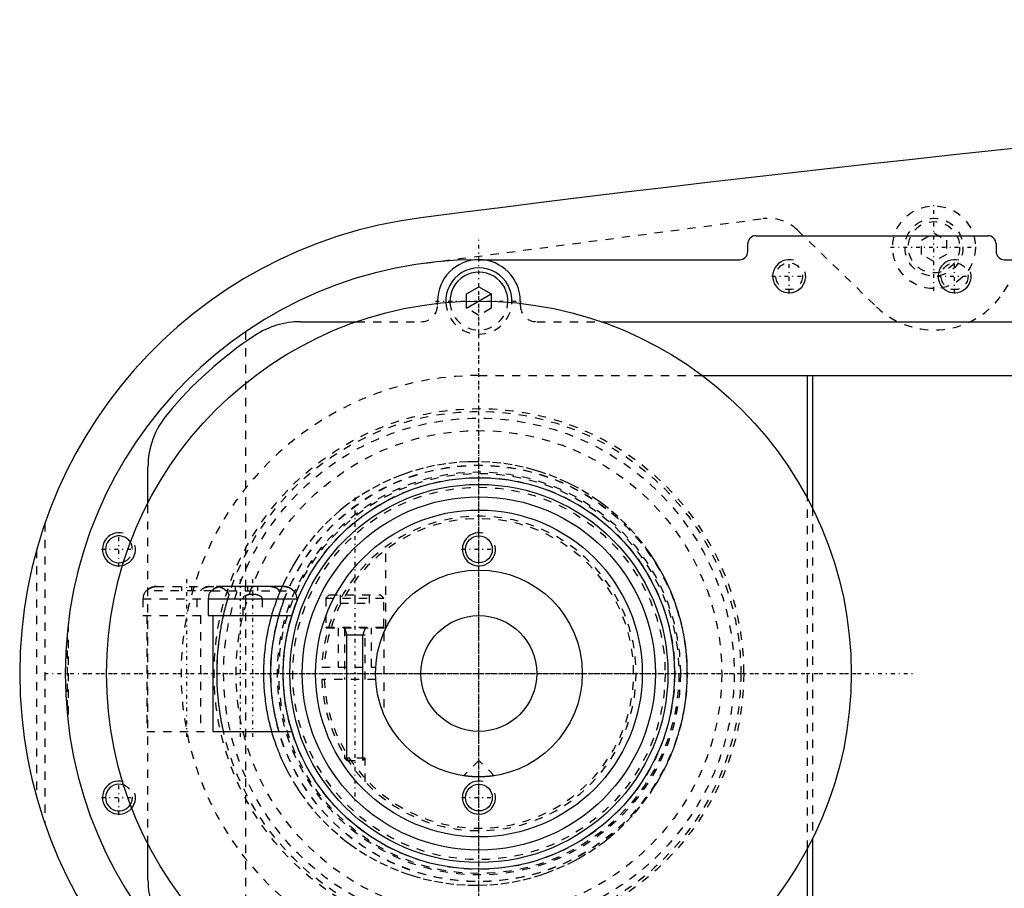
# Model space of a CAD drawing. Extents: x -906 to 181, y -120 to 120.
# Tile 2 of 9: x -906 to -786, y -26 to 79. Entities that reach past the tile are written whole.
import ezdxf

# ---------------------------------------------------------------- set-up
doc = ezdxf.new("R2010")
doc.units = 0
doc.linetypes.add('CENTER', pattern=[1.5, 0.45, -0.5, 0.05, -0.5])
doc.linetypes.add('DASHED', pattern=[2, 1, -1])
for name, color, linetype in [('AM_0', 7, 'CONTINUOUS'), ('AM_10', 7, 'CONTINUOUS'), ('AM_3', 7, 'DASHED'), ('AM_7', 7, 'CENTER')]:
    doc.layers.add(name, color=color, linetype=linetype)

msp = doc.modelspace()

# ---------------------------------------------------------------- linework, layer by layer
at = {"layer": 'AM_0', "color": 7, "linetype": 'CONTINUOUS'}
for p, q in [((-816.5, 52.9), (-788.5, 52.9)), ((-817.5, 51), (-817.5, 51.9)), ((-787.5, 51.9), (-787.5, 51)), ((-850, 50), (-818.5, 50)), ((-786.5, 50), (-680, 50)), ((-851.5, 45.87), (-850, 46.73)), ((-850, 46.73), (-848.5, 45.87)), ((-851.5, 44.97), (-851.5, 45.87)), ((-848.5, 45.87), (-848.5, 44.97)), ((-855, 44.72), (-855, 45)), ((-845, 45), (-845, 44.72)), ((-871.56, 42.5), (-864.79, 42.5)), ((-835.21, 42.5), (-717, 42.5)), ((-823, 36), (-751.33, 36)), ((-810.3, 21.18), (-810.3, 36)), ((-809.7, 36), (-809.7, 20.03)), ((-890, 20.62), (-890, 24.92)), ((-882.26, 10), (-882.34, 10)), ((-882.26, 10), (-882.24, 10.03)), ((-873.58, 10.5), (-881.12, 10.5)), ((-872.36, 10), (-872.44, 10)), ((-882.73, 9), (-882.73, 7)), ((-882.73, 9), (-871.98, 9)), ((-871.98, 8.74), (-871.98, 9)), ((-882.73, 7), (-872.59, 7)), ((-882.15, 7), (-882.15, -7)), ((-882.15, -7), (-872.59, -7)), ((-809.7, -20.03), (-809.7, -36)), ((-890, -24.92), (-890, -20.62)), ((-810.3, -36), (-810.3, -21.18))]:
    msp.add_line(p, q, dxfattribs=at)
for points in [[(-881.12, 10.5, 0), (-881.15, 10.5, 0), (-881.22, 10.5, 0), (-881.29, 10.49, 0), (-881.33, 10.49, 0), (-881.37, 10.48, 0), (-881.44, 10.47, 0), (-881.51, 10.45, 0), (-881.58, 10.43, 0), (-881.65, 10.41, 0), (-881.71, 10.38, 0), (-881.74, 10.37, 0), (-881.77, 10.36, 0), (-881.84, 10.33, 0), (-881.9, 10.29, 0), (-881.96, 10.25, 0), (-882.02, 10.21, 0), (-882.08, 10.17, 0), (-882.11, 10.14, 0), (-882.14, 10.12, 0), (-882.19, 10.07, 0), (-882.24, 10.03, 0), (-882.26, 10, 0)], [(-882.06, 10.19, 0), (-882.04, 10.2, 0), (-882.01, 10.22, 0), (-881.97, 10.25, 0), (-881.96, 10.26, 0), (-881.94, 10.27, 0), (-881.9, 10.29, 0), (-881.87, 10.31, 0), (-881.83, 10.33, 0), (-881.8, 10.35, 0), (-881.76, 10.36, 0), (-881.74, 10.37, 0), (-881.73, 10.38, 0), (-881.69, 10.39, 0), (-881.65, 10.41, 0), (-881.62, 10.42, 0), (-881.58, 10.43, 0), (-881.54, 10.44, 0), (-881.52, 10.45, 0), (-881.5, 10.45, 0), (-881.46, 10.46, 0), (-881.42, 10.47, 0), (-881.4, 10.48, 0)], [(-872.44, 10, 0), (-872.46, 10.03, 0), (-872.51, 10.07, 0), (-872.56, 10.12, 0), (-872.59, 10.14, 0), (-872.62, 10.17, 0), (-872.68, 10.21, 0), (-872.74, 10.25, 0), (-872.8, 10.29, 0), (-872.86, 10.33, 0), (-872.93, 10.36, 0), (-872.96, 10.37, 0), (-872.99, 10.38, 0), (-873.05, 10.41, 0), (-873.12, 10.43, 0), (-873.19, 10.45, 0), (-873.26, 10.47, 0), (-873.33, 10.48, 0), (-873.37, 10.49, 0), (-873.41, 10.49, 0), (-873.48, 10.5, 0), (-873.55, 10.5, 0), (-873.58, 10.5, 0)], [(-873.3, 10.48, 0), (-873.27, 10.47, 0), (-873.22, 10.46, 0), (-873.16, 10.44, 0), (-873.14, 10.44, 0), (-873.11, 10.43, 0), (-873.06, 10.41, 0), (-873.01, 10.39, 0), (-872.96, 10.37, 0), (-872.91, 10.35, 0), (-872.86, 10.32, 0), (-872.83, 10.31, 0), (-872.81, 10.3, 0), (-872.76, 10.27, 0), (-872.71, 10.23, 0), (-872.66, 10.2, 0), (-872.62, 10.17, 0), (-872.57, 10.13, 0), (-872.55, 10.11, 0), (-872.53, 10.1, 0), (-872.49, 10.06, 0), (-872.46, 10.02, 0), (-872.44, 10, 0)], [(-850, -12.5, 0), (-850.01, -12.5, 0), (-850.04, -12.5, 0), (-850.07, -12.5, 0), (-850.08, -12.5, 0), (-850.1, -12.5, 0), (-850.12, -12.5, 0), (-850.15, -12.5, 0), (-850.18, -12.5, 0), (-850.2, -12.5, 0), (-850.23, -12.5, 0), (-850.25, -12.5, 0), (-850.26, -12.5, 0), (-850.29, -12.5, 0), (-850.31, -12.5, 0), (-850.34, -12.5, 0), (-850.37, -12.49, 0), (-850.4, -12.49, 0), (-850.41, -12.49, 0), (-850.42, -12.49, 0), (-850.45, -12.49, 0), (-850.48, -12.49, 0), (-850.49, -12.49, 0), (-850.51, -12.49, 0), (-850.53, -12.49, 0), (-850.56, -12.49, 0), (-850.57, -12.49, 0), (-850.59, -12.49, 0), (-850.61, -12.48, 0), (-850.64, -12.48, 0), (-850.67, -12.48, 0), (-850.69, -12.48, 0), (-850.72, -12.48, 0), (-850.73, -12.48, 0), (-850.74, -12.48, 0), (-850.77, -12.48, 0), (-850.8, -12.47, 0), (-850.82, -12.47, 0), (-850.85, -12.47, 0), (-850.87, -12.47, 0), (-850.88, -12.47, 0), (-850.9, -12.47, 0), (-850.92, -12.47, 0), (-850.94, -12.46, 0), (-850.97, -12.46, 0), (-850.99, -12.46, 0), (-851.01, -12.46, 0), (-851.03, -12.46, 0), (-851.04, -12.46, 0), (-851.06, -12.45, 0), (-851.08, -12.45, 0), (-851.1, -12.45, 0), (-851.13, -12.45, 0), (-851.15, -12.45, 0), (-851.16, -12.45, 0), (-851.17, -12.45, 0), (-851.19, -12.44, 0), (-851.21, -12.44, 0), (-851.23, -12.44, 0), (-851.25, -12.44, 0), (-851.27, -12.44, 0), (-851.28, -12.43, 0), (-851.29, -12.43, 0), (-851.31, -12.43, 0), (-851.33, -12.43, 0), (-851.34, -12.43, 0), (-851.34, -12.43, 0), (-851.36, -12.43, 0), (-851.38, -12.42, 0), (-851.39, -12.42, 0), (-851.4, -12.42, 0), (-851.41, -12.42, 0), (-851.43, -12.42, 0), (-851.45, -12.42, 0), (-851.46, -12.41, 0), (-851.48, -12.41, 0), (-851.49, -12.41, 0), (-851.5, -12.41, 0), (-851.51, -12.41, 0), (-851.53, -12.41, 0), (-851.54, -12.4, 0), (-851.56, -12.4, 0), (-851.57, -12.4, 0), (-851.58, -12.4, 0), (-851.59, -12.4, 0), (-851.6, -12.4, 0), (-851.61, -12.4, 0), (-851.63, -12.39, 0), (-851.64, -12.39, 0), (-851.65, -12.39, 0), (-851.66, -12.39, 0), (-851.67, -12.39, 0), (-851.68, -12.39, 0), (-851.69, -12.39, 0), (-851.7, -12.38, 0), (-851.71, -12.38, 0), (-851.72, -12.38, 0), (-851.73, -12.38, 0), (-851.73, -12.38, 0), (-851.74, -12.38, 0), (-851.75, -12.38, 0), (-851.76, -12.38, 0), (-851.77, -12.37, 0), (-851.78, -12.37, 0), (-851.78, -12.37, 0), (-851.78, -12.37, 0), (-851.79, -12.37, 0), (-851.8, -12.37, 0), (-851.8, -12.37, 0), (-851.81, -12.37, 0), (-851.81, -12.37, 0), (-851.82, -12.37, 0), (-851.82, -12.37, 0), (-851.82, -12.37, 0), (-851.83, -12.37, 0), (-851.83, -12.36, 0), (-851.84, -12.36, 0), (-851.84, -12.36, 0), (-851.84, -12.36, 0), (-851.85, -12.36, 0), (-851.85, -12.36, 0), (-851.85, -12.36, 0), (-851.85, -12.36, 0), (-851.86, -12.36, 0), (-851.86, -12.36, 0), (-851.86, -12.36, 0), (-851.86, -12.36, 0), (-851.86, -12.36, 0), (-851.86, -12.36, 0), (-851.86, -12.36, 0), (-851.86, -12.36, 0)], [(-848.14, -12.36, 0), (-848.14, -12.36, 0), (-848.14, -12.36, 0), (-848.14, -12.36, 0), (-848.14, -12.36, 0), (-848.14, -12.36, 0), (-848.14, -12.36, 0), (-848.14, -12.36, 0), (-848.15, -12.36, 0), (-848.15, -12.36, 0), (-848.15, -12.36, 0), (-848.15, -12.36, 0), (-848.16, -12.36, 0), (-848.16, -12.36, 0), (-848.16, -12.36, 0), (-848.17, -12.36, 0), (-848.17, -12.37, 0), (-848.18, -12.37, 0), (-848.18, -12.37, 0), (-848.18, -12.37, 0), (-848.19, -12.37, 0), (-848.19, -12.37, 0), (-848.2, -12.37, 0), (-848.2, -12.37, 0), (-848.21, -12.37, 0), (-848.22, -12.37, 0), (-848.22, -12.37, 0), (-848.22, -12.37, 0), (-848.23, -12.37, 0), (-848.24, -12.38, 0), (-848.25, -12.38, 0), (-848.26, -12.38, 0), (-848.27, -12.38, 0), (-848.27, -12.38, 0), (-848.28, -12.38, 0), (-848.29, -12.38, 0), (-848.3, -12.38, 0), (-848.31, -12.39, 0), (-848.32, -12.39, 0), (-848.33, -12.39, 0), (-848.34, -12.39, 0), (-848.35, -12.39, 0), (-848.36, -12.39, 0), (-848.37, -12.39, 0), (-848.39, -12.4, 0), (-848.4, -12.4, 0), (-848.41, -12.4, 0), (-848.42, -12.4, 0), (-848.43, -12.4, 0), (-848.44, -12.4, 0), (-848.46, -12.4, 0), (-848.47, -12.41, 0), (-848.49, -12.41, 0), (-848.5, -12.41, 0), (-848.51, -12.41, 0), (-848.52, -12.41, 0), (-848.54, -12.41, 0), (-848.55, -12.42, 0), (-848.57, -12.42, 0), (-848.59, -12.42, 0), (-848.6, -12.42, 0), (-848.61, -12.42, 0), (-848.62, -12.42, 0), (-848.64, -12.43, 0), (-848.66, -12.43, 0), (-848.66, -12.43, 0), (-848.67, -12.43, 0), (-848.69, -12.43, 0), (-848.71, -12.43, 0), (-848.72, -12.43, 0), (-848.73, -12.44, 0), (-848.75, -12.44, 0), (-848.77, -12.44, 0), (-848.79, -12.44, 0), (-848.81, -12.44, 0), (-848.83, -12.45, 0), (-848.84, -12.45, 0), (-848.85, -12.45, 0), (-848.87, -12.45, 0), (-848.9, -12.45, 0), (-848.92, -12.45, 0), (-848.94, -12.45, 0), (-848.96, -12.46, 0), (-848.97, -12.46, 0), (-848.99, -12.46, 0), (-849.01, -12.46, 0), (-849.03, -12.46, 0), (-849.06, -12.46, 0), (-849.08, -12.47, 0), (-849.1, -12.47, 0), (-849.12, -12.47, 0), (-849.13, -12.47, 0), (-849.15, -12.47, 0), (-849.18, -12.47, 0), (-849.2, -12.47, 0), (-849.23, -12.48, 0), (-849.26, -12.48, 0), (-849.27, -12.48, 0), (-849.28, -12.48, 0), (-849.31, -12.48, 0), (-849.33, -12.48, 0), (-849.36, -12.48, 0), (-849.39, -12.48, 0), (-849.41, -12.49, 0), (-849.43, -12.49, 0), (-849.44, -12.49, 0), (-849.47, -12.49, 0), (-849.49, -12.49, 0), (-849.51, -12.49, 0), (-849.52, -12.49, 0), (-849.55, -12.49, 0), (-849.58, -12.49, 0), (-849.59, -12.49, 0), (-849.6, -12.49, 0), (-849.63, -12.49, 0), (-849.66, -12.5, 0), (-849.69, -12.5, 0), (-849.71, -12.5, 0), (-849.74, -12.5, 0), (-849.75, -12.5, 0), (-849.77, -12.5, 0), (-849.8, -12.5, 0), (-849.82, -12.5, 0), (-849.85, -12.5, 0), (-849.88, -12.5, 0), (-849.9, -12.5, 0), (-849.92, -12.5, 0), (-849.93, -12.5, 0), (-849.96, -12.5, 0), (-849.99, -12.5, 0), (-850, -12.5, 0)]]:
    msp.add_polyline3d(points, dxfattribs=at)
for centre, radius in [((-850, 0), 45), ((-850, 0), 23.65), ((-850, 0), 22.85), ((-850, 0), 21.35), ((-850, 0), 19.75), ((-850, 15), 1.62), ((-850, 0), 12.5), ((-850, 0), 7), ((-850, -15), 1.62)]:
    msp.add_circle(centre, radius, dxfattribs=at)
for centre, radius, start, end in [((-473.05, -2920.27), 3000, 91.26165, 97.35313), ((-850, 0), 55.5, 97.2532, 262.7468), ((-816.5, 51.9), 1, 90, 180), ((-788.5, 51.9), 1, 0, 90), ((-850, 0), 50, 90, 270), ((-850, 45), 5, 0, 180), ((-818.5, 51), 1, 270, 0), ((-786.5, 51), 1, 180, 270), ((-850, 45), 4, 357.4527, 182.5473), ((-850, 45), 3.5, 357.7713, 182.2287), ((-871.56, 32.5), 10, 90, 123.5573), ((-850, 0), 49, 123.5573, 140.2849), ((-880, 24.92), 10, 140.2849, 180), ((-893.5, 15), 1.62, 31.4794, 290.4694), ((-881.22, 9), 1.5, 138.1897, 180), ((-873.48, 9), 1.5, 0, 41.8103), ((-893.5, -15), 1.62, 69.5306, 328.5206), ((-880, -24.92), 10, 180, 219.7151)]:
    msp.add_arc(centre, radius, start, end, dxfattribs=at)
at = {"layer": 'AM_10', "color": 7, "linetype": 'CONTINUOUS'}
for p, q in [((-851.5, 44.13), (-848.5, 45.87)), ((-866.25, 5.5), (-865.97, 4.65)), ((-863.75, 5.5), (-864.03, 4.65)), ((-866.25, 4.65), (-863.75, 4.65)), ((-865.97, -10.5), (-865.97, 4.65)), ((-864.03, -10.5), (-864.03, 4.65))]:
    msp.add_line(p, q, dxfattribs=at)
for centre in [(-812.5, 48), (-792.5, 48), (-893.5, 15), (-850, 15), (-893.5, -15), (-850, -15)]:
    msp.add_arc(centre, 2, 75, 15, dxfattribs=at)
at = {"layer": 'AM_3', "color": 6, "linetype": 'DASHED'}
for p, q in [((-786.56, 46.13), (-779.22, 57.68)), ((-856.53, 49.57), (-815.65, 54.96)), ((-811.52, 53.59), (-801.96, 44.32)), ((-796.5, 52.37), (-795, 53.23)), ((-796.5, 50.63), (-796.5, 52.37)), ((-795, 53.23), (-793.5, 52.37)), ((-793.5, 52.37), (-793.5, 50.63)), ((-795, 49.77), (-796.5, 50.63)), ((-793.5, 50.63), (-795, 49.77)), ((-855, 44.5), (-855, 44.72)), ((-851.5, 44.13), (-851.5, 44.97)), ((-850, 43.27), (-851.5, 44.13)), ((-848.5, 44.13), (-850, 43.27)), ((-848.5, 44.97), (-848.5, 44.13)), ((-845, 44.72), (-845, 44.5)), ((-864.79, 42.5), (-857, 42.5)), ((-843, 42.5), (-835.21, 42.5)), ((-878.19, 41.3), (-878.19, -41.3)), ((-850, 36), (-823, 36)), ((-890, -20.62), (-890, 20.62)), ((-810.3, -21.18), (-810.3, 21.18)), ((-809.7, 20.03), (-809.7, -20.03)), ((-902.45, 18.15), (-902.45, -18.15)), ((-903.45, 14.95), (-903.45, -14.95)), ((-861.25, 5.5), (-861.25, 15.31)), ((-882.26, 10), (-890.22, 10)), ((-889.03, 10.5), (-881.67, 10.5)), ((-885.95, 10.5), (-885.95, 10)), ((-884.75, 10.5), (-884.75, 10)), ((-882.53, 10.5), (-882.49, 10.5)), ((-882.49, 10.5), (-882.53, 10.5)), ((-882.26, 10), (-872.44, 10)), ((-881.12, 10.5), (-881.71, 10.5)), ((-879.45, 10.5), (-879.45, 10)), ((-878.25, 10.5), (-878.25, 10)), ((-877.95, 10.5), (-877.95, 10)), ((-876.75, 10.5), (-876.75, 10)), ((-875.21, 10.5), (-875.17, 10.5)), ((-890.6, 9), (-890.6, 7)), ((-890.6, 9), (-882.73, 9)), ((-884.1, 9), (-884.1, 7)), ((-880.34, 9), (-880.19, 9.51)), ((-878.5, 7), (-878.5, 9)), ((-876.2, 9), (-876.2, 7)), ((-873.6, 8.69), (-873.6, 9)), ((-868.1, 9.5), (-868.5, 9.1)), ((-868.5, 9.1), (-868.5, 5.6)), ((-868.5, 9.1), (-861.5, 9.1)), ((-868.1, 9.5), (-861.9, 9.5)), ((-866.75, 9.5), (-866.75, 8.5)), ((-866.75, 8.5), (-863.25, 8.5)), ((-865, 9.5), (-865, 8.5)), ((-863.25, 9.5), (-863.25, 8.5)), ((-861.5, 9.1), (-861.9, 9.5)), ((-861.5, 5.6), (-861.5, 9.1)), ((-899.63, 6.05), (-899.63, -6.05)), ((-890.6, 7), (-882.73, 7)), ((-890.15, 7), (-890.15, -7)), ((-883.65, 7), (-883.65, -7)), ((-868.5, 5.6), (-861.5, 5.6)), ((-868.4, 5.5), (-861.25, 5.5)), ((-867, 5.5), (-867, 0.75)), ((-866.25, 5.5), (-866.25, -0.75)), ((-863.75, -0.75), (-863.75, 5.5)), ((-863, 0.75), (-863, 5.5)), ((-861.5, 4.9), (-861.5, -4.9)), ((-899.77, 4.76), (-899.77, -4.76)), ((-868.99, 0.75), (-862.48, 0.75)), ((-862.48, -0.75), (-868.99, -0.75)), ((-890.15, -7), (-882.15, -7)), ((-866.25, -9.85), (-866.25, -10.22)), ((-866.25, -10.22), (-865.97, -10.5)), ((-863.75, -10.22), (-866.25, -10.22)), ((-865.97, -10.5), (-864.03, -10.5)), ((-864.03, -10.5), (-863.75, -10.22)), ((-863.75, -13.11), (-863.75, -10.22)), ((-850, -10.5), (-851.86, -12.36)), ((-848.14, -12.36), (-850, -10.5))]:
    msp.add_line(p, q, dxfattribs=at)
for points in [[(-824.81, 0, 0), (-824.81, 0.13, 0), (-824.81, 0.4, 0), (-824.82, 0.66, 0), (-824.82, 0.8, 0), (-824.83, 0.93, 0), (-824.84, 1.2, 0), (-824.85, 1.47, 0), (-824.87, 1.74, 0), (-824.89, 2.01, 0), (-824.91, 2.28, 0), (-824.92, 2.41, 0), (-824.94, 2.55, 0), (-824.97, 2.82, 0), (-825, 3.09, 0), (-825.03, 3.36, 0), (-825.07, 3.63, 0), (-825.11, 3.9, 0), (-825.13, 4.03, 0), (-825.15, 4.17, 0), (-825.2, 4.44, 0), (-825.25, 4.7, 0), (-825.27, 4.84, 0), (-825.3, 4.97, 0), (-825.35, 5.24, 0), (-825.41, 5.51, 0), (-825.44, 5.64, 0), (-825.47, 5.78, 0), (-825.53, 6.05, 0), (-825.6, 6.31, 0), (-825.67, 6.58, 0), (-825.74, 6.84, 0), (-825.82, 7.11, 0), (-825.86, 7.24, 0), (-825.89, 7.37, 0), (-825.98, 7.63, 0), (-826.06, 7.89, 0), (-826.14, 8.15, 0), (-826.23, 8.41, 0), (-826.32, 8.67, 0), (-826.37, 8.8, 0), (-826.42, 8.93, 0), (-826.52, 9.18, 0), (-826.61, 9.44, 0), (-826.72, 9.69, 0), (-826.82, 9.94, 0), (-826.93, 10.19, 0), (-826.98, 10.32, 0), (-827.04, 10.44, 0), (-827.15, 10.69, 0), (-827.26, 10.93, 0), (-827.68, 11.78, 0), (-828.46, 13.17, 0), (-828.88, 13.84, 0), (-829.31, 14.49, 0), (-830.22, 15.73, 0), (-831.17, 16.88, 0), (-832.17, 17.95, 0), (-833.22, 18.96, 0), (-834.34, 19.92, 0), (-834.91, 20.37, 0), (-835.5, 20.8, 0), (-836.72, 21.62, 0), (-837.97, 22.37, 0), (-838.61, 22.71, 0), (-839.26, 23.04, 0), (-840.58, 23.63, 0), (-841.92, 24.14, 0), (-842.6, 24.37, 0), (-843.27, 24.58, 0), (-844.64, 24.93, 0), (-846, 25.21, 0), (-847.35, 25.41, 0), (-848.69, 25.54, 0), (-850.01, 25.59, 0), (-850.67, 25.59, 0), (-851.33, 25.58, 0), (-852.66, 25.5, 0), (-854.01, 25.34, 0), (-855.36, 25.11, 0), (-856.72, 24.81, 0), (-858.06, 24.43, 0), (-858.73, 24.21, 0), (-859.39, 23.98, 0), (-860.7, 23.44, 0), (-861.98, 22.84, 0), (-863.24, 22.16, 0), (-864.45, 21.42, 0), (-865.62, 20.6, 0), (-866.19, 20.17, 0), (-866.75, 19.72, 0), (-867.82, 18.78, 0), (-868.84, 17.79, 0), (-869.81, 16.73, 0), (-870.74, 15.59, 0), (-871.63, 14.36, 0), (-872.05, 13.72, 0), (-872.46, 13.05, 0), (-873.22, 11.67, 0), (-873.63, 10.84, 0), (-873.74, 10.6, 0), (-873.85, 10.35, 0), (-873.9, 10.23, 0), (-873.96, 10.11, 0), (-874.06, 9.86, 0), (-874.16, 9.61, 0), (-874.26, 9.36, 0), (-874.36, 9.11, 0), (-874.46, 8.86, 0), (-874.5, 8.73, 0), (-874.55, 8.61, 0), (-874.64, 8.35, 0), (-874.72, 8.1, 0), (-874.81, 7.84, 0), (-874.89, 7.58, 0), (-874.97, 7.32, 0), (-875.01, 7.19, 0), (-875.05, 7.06, 0), (-875.12, 6.8, 0), (-875.19, 6.54, 0), (-875.26, 6.27, 0), (-875.32, 6.01, 0), (-875.39, 5.75, 0), (-875.42, 5.61, 0), (-875.45, 5.48, 0), (-875.5, 5.22, 0), (-875.56, 4.95, 0), (-875.58, 4.82, 0), (-875.61, 4.68, 0), (-875.66, 4.42, 0), (-875.7, 4.15, 0), (-875.72, 4.01, 0), (-875.74, 3.88, 0), (-875.78, 3.61, 0), (-875.82, 3.34, 0), (-875.85, 3.08, 0), (-875.89, 2.81, 0), (-875.91, 2.54, 0), (-875.93, 2.4, 0), (-875.94, 2.27, 0), (-875.96, 2, 0), (-875.98, 1.73, 0), (-876, 1.47, 0), (-876.01, 1.2, 0), (-876.02, 0.93, 0), (-876.03, 0.8, 0), (-876.03, 0.66, 0), (-876.04, 0.4, 0), (-876.04, 0.13, 0), (-876.04, 0, 0), (-876.04, -0.13, 0), (-876.04, -0.4, 0), (-876.03, -0.66, 0), (-876.03, -0.8, 0), (-876.02, -0.93, 0), (-876.01, -1.2, 0), (-876, -1.47, 0), (-875.98, -1.73, 0), (-875.96, -2, 0), (-875.94, -2.27, 0), (-875.93, -2.4, 0), (-875.91, -2.54, 0), (-875.89, -2.81, 0), (-875.85, -3.08, 0), (-875.82, -3.34, 0), (-875.78, -3.61, 0), (-875.74, -3.88, 0), (-875.72, -4.01, 0), (-875.7, -4.15, 0), (-875.66, -4.42, 0), (-875.61, -4.68, 0), (-875.58, -4.82, 0), (-875.56, -4.95, 0), (-875.5, -5.22, 0), (-875.45, -5.48, 0), (-875.42, -5.61, 0), (-875.39, -5.75, 0), (-875.32, -6.01, 0), (-875.26, -6.27, 0), (-875.19, -6.54, 0), (-875.12, -6.8, 0), (-875.05, -7.06, 0), (-875.01, -7.19, 0), (-874.97, -7.32, 0), (-874.89, -7.58, 0), (-874.81, -7.84, 0), (-874.72, -8.1, 0), (-874.64, -8.35, 0), (-874.55, -8.61, 0), (-874.5, -8.73, 0), (-874.46, -8.86, 0), (-874.36, -9.11, 0), (-874.26, -9.36, 0), (-874.16, -9.61, 0), (-874.06, -9.86, 0), (-873.96, -10.11, 0), (-873.9, -10.23, 0), (-873.85, -10.35, 0), (-873.74, -10.6, 0), (-873.63, -10.84, 0), (-873.22, -11.67, 0), (-872.46, -13.05, 0), (-872.05, -13.72, 0), (-871.63, -14.36, 0), (-870.74, -15.59, 0), (-869.81, -16.73, 0), (-868.84, -17.79, 0), (-867.82, -18.78, 0), (-866.75, -19.72, 0), (-866.19, -20.17, 0), (-865.62, -20.6, 0), (-864.45, -21.42, 0), (-863.24, -22.16, 0), (-861.98, -22.84, 0), (-860.7, -23.44, 0), (-859.39, -23.98, 0), (-858.73, -24.21, 0), (-858.06, -24.43, 0), (-856.72, -24.81, 0), (-855.36, -25.11, 0), (-854.01, -25.34, 0), (-852.66, -25.5, 0), (-851.33, -25.58, 0), (-850.67, -25.59, 0), (-850.01, -25.59, 0), (-848.69, -25.54, 0), (-847.35, -25.41, 0), (-846, -25.21, 0), (-844.64, -24.93, 0), (-843.27, -24.58, 0), (-842.6, -24.37, 0), (-841.92, -24.14, 0), (-840.58, -23.63, 0), (-839.26, -23.04, 0), (-838.61, -22.71, 0), (-837.97, -22.37, 0), (-836.72, -21.62, 0), (-835.5, -20.8, 0), (-834.91, -20.37, 0), (-834.34, -19.92, 0), (-833.22, -18.96, 0), (-832.17, -17.95, 0), (-831.17, -16.88, 0), (-830.22, -15.73, 0), (-829.31, -14.49, 0), (-828.88, -13.84, 0), (-828.46, -13.17, 0), (-827.68, -11.78, 0), (-827.26, -10.93, 0), (-827.15, -10.69, 0), (-827.04, -10.44, 0), (-826.98, -10.32, 0), (-826.93, -10.19, 0), (-826.82, -9.94, 0), (-826.72, -9.69, 0), (-826.61, -9.44, 0), (-826.52, -9.18, 0), (-826.42, -8.93, 0), (-826.37, -8.8, 0), (-826.32, -8.67, 0), (-826.23, -8.41, 0), (-826.14, -8.15, 0), (-826.06, -7.89, 0), (-825.98, -7.63, 0), (-825.89, -7.37, 0), (-825.86, -7.24, 0), (-825.82, -7.11, 0), (-825.74, -6.84, 0), (-825.67, -6.58, 0), (-825.6, -6.31, 0), (-825.53, -6.05, 0), (-825.47, -5.78, 0), (-825.44, -5.64, 0), (-825.41, -5.51, 0), (-825.35, -5.24, 0), (-825.3, -4.97, 0), (-825.27, -4.84, 0), (-825.25, -4.7, 0), (-825.2, -4.44, 0), (-825.15, -4.17, 0), (-825.13, -4.03, 0), (-825.11, -3.9, 0), (-825.07, -3.63, 0), (-825.03, -3.36, 0), (-825, -3.09, 0), (-824.97, -2.82, 0), (-824.94, -2.55, 0), (-824.92, -2.41, 0), (-824.91, -2.28, 0), (-824.89, -2.01, 0), (-824.87, -1.74, 0), (-824.85, -1.47, 0), (-824.84, -1.2, 0), (-824.83, -0.93, 0), (-824.82, -0.8, 0), (-824.82, -0.66, 0), (-824.81, -0.4, 0), (-824.81, -0.13, 0), (-824.81, 0, 0)], [(-888.99, 10.5, 0), (-889.02, 10.5, 0), (-889.09, 10.5, 0), (-889.17, 10.49, 0), (-889.2, 10.49, 0), (-889.24, 10.48, 0), (-889.31, 10.47, 0), (-889.38, 10.45, 0), (-889.45, 10.43, 0), (-889.52, 10.41, 0), (-889.58, 10.38, 0), (-889.62, 10.37, 0), (-889.65, 10.36, 0), (-889.71, 10.33, 0), (-889.77, 10.29, 0), (-889.84, 10.25, 0), (-889.9, 10.21, 0), (-889.96, 10.17, 0), (-889.98, 10.14, 0), (-890.01, 10.12, 0), (-890.06, 10.07, 0), (-890.11, 10.03, 0), (-890.13, 10, 0)], [(-890.13, 10, 0), (-890.13, 10.01, 0), (-890.11, 10.02, 0), (-890.1, 10.04, 0), (-890.09, 10.04, 0), (-890.09, 10.05, 0), (-890.07, 10.06, 0), (-890.06, 10.08, 0), (-890.05, 10.09, 0), (-890.03, 10.1, 0), (-890.02, 10.12, 0), (-890.01, 10.12, 0), (-890, 10.13, 0), (-889.99, 10.14, 0), (-889.97, 10.15, 0), (-889.95, 10.17, 0), (-889.94, 10.18, 0), (-889.92, 10.19, 0), (-889.91, 10.2, 0), (-889.91, 10.2, 0), (-889.89, 10.22, 0), (-889.87, 10.23, 0), (-889.86, 10.23, 0)], [(-889.86, 10.23, 0), (-889.85, 10.24, 0), (-889.82, 10.26, 0), (-889.8, 10.28, 0), (-889.78, 10.29, 0), (-889.77, 10.29, 0), (-889.74, 10.31, 0), (-889.71, 10.32, 0), (-889.68, 10.34, 0), (-889.66, 10.35, 0), (-889.63, 10.36, 0), (-889.62, 10.37, 0), (-889.6, 10.38, 0), (-889.57, 10.39, 0), (-889.55, 10.4, 0), (-889.52, 10.41, 0), (-889.49, 10.42, 0), (-889.46, 10.43, 0), (-889.44, 10.43, 0), (-889.43, 10.44, 0), (-889.4, 10.45, 0), (-889.37, 10.45, 0), (-889.35, 10.46, 0)], [(-889.35, 10.46, 0), (-889.34, 10.46, 0), (-889.32, 10.46, 0), (-889.31, 10.47, 0), (-889.3, 10.47, 0), (-889.29, 10.47, 0), (-889.27, 10.48, 0), (-889.25, 10.48, 0), (-889.19, 10.49, 0), (-889.08, 10.5, 0), (-889.03, 10.5, 0)], [(-882.49, 10.5, 0), (-882.52, 10.5, 0), (-882.59, 10.5, 0), (-882.67, 10.49, 0), (-882.7, 10.49, 0), (-882.74, 10.48, 0), (-882.81, 10.47, 0), (-882.88, 10.45, 0), (-882.95, 10.43, 0), (-883.02, 10.41, 0), (-883.08, 10.38, 0), (-883.12, 10.37, 0), (-883.15, 10.36, 0), (-883.21, 10.33, 0), (-883.27, 10.29, 0), (-883.34, 10.25, 0), (-883.4, 10.21, 0), (-883.46, 10.17, 0), (-883.48, 10.14, 0), (-883.51, 10.12, 0), (-883.56, 10.07, 0), (-883.61, 10.03, 0), (-883.63, 10, 0)], [(-883.63, 10, 0), (-883.62, 10.02, 0), (-883.58, 10.05, 0), (-883.55, 10.09, 0), (-883.53, 10.1, 0), (-883.51, 10.12, 0), (-883.47, 10.15, 0), (-883.43, 10.19, 0), (-883.39, 10.22, 0), (-883.34, 10.25, 0), (-883.3, 10.28, 0), (-883.28, 10.29, 0), (-883.25, 10.3, 0), (-883.21, 10.33, 0), (-883.16, 10.35, 0), (-883.12, 10.37, 0), (-883.07, 10.39, 0), (-883.02, 10.41, 0), (-883, 10.42, 0), (-882.98, 10.42, 0), (-882.93, 10.44, 0), (-882.88, 10.45, 0), (-882.85, 10.46, 0)], [(-882.85, 10.46, 0), (-882.88, 10.45, 0), (-882.93, 10.44, 0), (-882.98, 10.42, 0), (-883, 10.42, 0), (-883.02, 10.41, 0), (-883.07, 10.39, 0), (-883.12, 10.37, 0), (-883.16, 10.35, 0), (-883.21, 10.33, 0), (-883.25, 10.3, 0), (-883.28, 10.29, 0), (-883.3, 10.28, 0), (-883.34, 10.25, 0), (-883.39, 10.22, 0), (-883.43, 10.19, 0), (-883.47, 10.15, 0), (-883.51, 10.12, 0), (-883.53, 10.1, 0), (-883.55, 10.09, 0), (-883.58, 10.05, 0), (-883.62, 10.02, 0), (-883.63, 10, 0)], [(-883.63, 10, 0), (-883.62, 10.02, 0), (-883.58, 10.05, 0), (-883.55, 10.09, 0), (-883.53, 10.1, 0), (-883.51, 10.12, 0), (-883.47, 10.15, 0), (-883.43, 10.19, 0), (-883.39, 10.22, 0), (-883.34, 10.25, 0), (-883.3, 10.28, 0), (-883.28, 10.29, 0), (-883.25, 10.3, 0), (-883.21, 10.33, 0), (-883.16, 10.35, 0), (-883.12, 10.37, 0), (-883.07, 10.39, 0), (-883.02, 10.41, 0), (-883, 10.42, 0), (-882.98, 10.42, 0), (-882.93, 10.44, 0), (-882.88, 10.45, 0), (-882.85, 10.46, 0)], [(-882.85, 10.46, 0), (-882.84, 10.46, 0), (-882.82, 10.46, 0), (-882.81, 10.47, 0), (-882.8, 10.47, 0), (-882.79, 10.47, 0), (-882.77, 10.48, 0), (-882.75, 10.48, 0), (-882.69, 10.49, 0), (-882.58, 10.5, 0), (-882.53, 10.5, 0)], [(-882.53, 10.5, 0), (-882.58, 10.5, 0), (-882.69, 10.49, 0), (-882.75, 10.48, 0), (-882.77, 10.48, 0), (-882.79, 10.47, 0), (-882.8, 10.47, 0), (-882.81, 10.47, 0), (-882.82, 10.46, 0), (-882.84, 10.46, 0), (-882.85, 10.46, 0)], [(-882.24, 10.03, 0), (-882.21, 10.06, 0), (-882.15, 10.11, 0), (-882.09, 10.16, 0), (-882.06, 10.19, 0)], [(-881.41, 10.47, 0), (-881.46, 10.48, 0), (-881.56, 10.49, 0), (-881.66, 10.5, 0), (-881.71, 10.5, 0)], [(-881.67, 10.5, 0), (-881.63, 10.5, 0), (-881.54, 10.49, 0), (-881.46, 10.48, 0), (-881.41, 10.47, 0)], [(-881.41, 10.47, 0), (-881.4, 10.47, 0), (-881.38, 10.47, 0), (-881.36, 10.46, 0), (-881.35, 10.46, 0)], [(-880.57, 10, 0), (-880.58, 10.02, 0), (-880.62, 10.06, 0), (-880.66, 10.09, 0), (-880.68, 10.11, 0), (-880.7, 10.13, 0), (-880.74, 10.16, 0), (-880.79, 10.2, 0), (-880.83, 10.23, 0), (-880.88, 10.26, 0), (-880.93, 10.29, 0), (-880.95, 10.31, 0), (-880.98, 10.32, 0), (-881.03, 10.34, 0), (-881.08, 10.37, 0), (-881.12, 10.39, 0), (-881.17, 10.41, 0), (-881.22, 10.42, 0), (-881.25, 10.43, 0), (-881.28, 10.44, 0), (-881.33, 10.45, 0), (-881.39, 10.47, 0), (-881.41, 10.47, 0)], [(-881.4, 10.48, 0), (-881.35, 10.48, 0), (-881.26, 10.49, 0), (-881.16, 10.5, 0), (-881.12, 10.5, 0)], [(-881.35, 10.46, 0), (-881.34, 10.46, 0), (-881.31, 10.45, 0), (-881.28, 10.44, 0), (-881.27, 10.44, 0), (-881.26, 10.43, 0), (-881.23, 10.43, 0), (-881.21, 10.42, 0), (-881.18, 10.41, 0), (-881.16, 10.4, 0), (-881.13, 10.39, 0), (-881.12, 10.39, 0), (-881.11, 10.38, 0), (-881.08, 10.37, 0), (-881.06, 10.36, 0), (-881.04, 10.35, 0), (-881.01, 10.34, 0), (-880.99, 10.33, 0), (-880.98, 10.32, 0), (-880.97, 10.31, 0), (-880.94, 10.3, 0), (-880.92, 10.29, 0), (-880.91, 10.28, 0)], [(-880.91, 10.28, 0), (-880.9, 10.27, 0), (-880.87, 10.26, 0), (-880.85, 10.25, 0), (-880.84, 10.24, 0), (-880.83, 10.23, 0), (-880.81, 10.22, 0), (-880.79, 10.2, 0), (-880.77, 10.19, 0), (-880.75, 10.17, 0), (-880.73, 10.16, 0), (-880.72, 10.15, 0), (-880.71, 10.14, 0), (-880.69, 10.12, 0), (-880.68, 10.11, 0), (-880.66, 10.09, 0), (-880.64, 10.08, 0), (-880.62, 10.06, 0), (-880.62, 10.05, 0), (-880.61, 10.04, 0), (-880.59, 10.03, 0), (-880.57, 10.01, 0), (-880.57, 10, 0)], [(-878.5, 9, 0), (-878.5, 9, 0), (-878.5, 9.01, 0), (-878.5, 9.01, 0), (-878.5, 9.01, 0), (-878.5, 9.01, 0), (-878.5, 9.02, 0), (-878.5, 9.02, 0), (-878.5, 9.03, 0), (-878.5, 9.03, 0), (-878.5, 9.04, 0), (-878.5, 9.04, 0), (-878.5, 9.04, 0), (-878.5, 9.05, 0), (-878.5, 9.05, 0), (-878.5, 9.05, 0), (-878.5, 9.06, 0), (-878.5, 9.06, 0), (-878.5, 9.07, 0), (-878.5, 9.07, 0), (-878.49, 9.07, 0), (-878.49, 9.08, 0), (-878.49, 9.08, 0), (-878.49, 9.08, 0), (-878.49, 9.08, 0), (-878.49, 9.09, 0), (-878.49, 9.09, 0), (-878.49, 9.09, 0), (-878.49, 9.1, 0), (-878.49, 9.1, 0), (-878.48, 9.12, 0), (-878.47, 9.14, 0), (-878.46, 9.16, 0), (-878.45, 9.19, 0), (-878.43, 9.21, 0), (-878.42, 9.22, 0), (-878.42, 9.23, 0), (-878.4, 9.25, 0), (-878.38, 9.27, 0), (-878.37, 9.29, 0), (-878.35, 9.3, 0), (-878.33, 9.32, 0), (-878.32, 9.33, 0), (-878.3, 9.34, 0), (-878.28, 9.36, 0), (-878.26, 9.37, 0), (-878.25, 9.38, 0), (-878.24, 9.39, 0), (-878.22, 9.4, 0), (-878.19, 9.41, 0), (-878.18, 9.42, 0), (-878.17, 9.42, 0), (-878.15, 9.43, 0), (-878.13, 9.45, 0), (-878.1, 9.46, 0), (-878.08, 9.47, 0), (-878.06, 9.48, 0), (-878.05, 9.48, 0), (-878.03, 9.49, 0), (-878.01, 9.49, 0), (-877.98, 9.5, 0), (-877.96, 9.51, 0), (-877.93, 9.52, 0), (-877.91, 9.53, 0), (-877.9, 9.53, 0), (-877.88, 9.53, 0), (-877.86, 9.54, 0), (-877.83, 9.55, 0), (-877.81, 9.55, 0), (-877.78, 9.56, 0), (-877.75, 9.56, 0), (-877.74, 9.57, 0), (-877.73, 9.57, 0), (-877.7, 9.57, 0), (-877.67, 9.58, 0), (-877.65, 9.58, 0), (-877.62, 9.58, 0), (-877.59, 9.59, 0), (-877.58, 9.59, 0), (-877.57, 9.59, 0), (-877.54, 9.59, 0), (-877.52, 9.59, 0), (-877.43, 9.6, 0), (-877.35, 9.6, 0), (-877.27, 9.6, 0), (-877.18, 9.59, 0), (-877.16, 9.59, 0), (-877.13, 9.59, 0), (-877.12, 9.59, 0), (-877.11, 9.59, 0), (-877.08, 9.58, 0), (-877.05, 9.58, 0), (-877.03, 9.58, 0), (-877, 9.57, 0), (-876.97, 9.57, 0), (-876.96, 9.57, 0), (-876.95, 9.56, 0), (-876.92, 9.56, 0), (-876.89, 9.55, 0), (-876.87, 9.55, 0), (-876.84, 9.54, 0), (-876.82, 9.53, 0), (-876.8, 9.53, 0), (-876.79, 9.53, 0), (-876.77, 9.52, 0), (-876.74, 9.51, 0), (-876.72, 9.5, 0), (-876.69, 9.49, 0), (-876.67, 9.49, 0), (-876.65, 9.48, 0), (-876.64, 9.48, 0), (-876.62, 9.47, 0), (-876.6, 9.46, 0), (-876.57, 9.45, 0), (-876.55, 9.43, 0), (-876.53, 9.42, 0), (-876.52, 9.42, 0), (-876.51, 9.41, 0), (-876.48, 9.4, 0), (-876.46, 9.39, 0), (-876.45, 9.38, 0), (-876.44, 9.37, 0), (-876.42, 9.36, 0), (-876.4, 9.34, 0), (-876.38, 9.33, 0), (-876.37, 9.32, 0), (-876.35, 9.3, 0), (-876.33, 9.29, 0), (-876.32, 9.27, 0), (-876.3, 9.25, 0), (-876.28, 9.23, 0), (-876.28, 9.22, 0), (-876.27, 9.21, 0), (-876.25, 9.19, 0), (-876.24, 9.16, 0), (-876.23, 9.14, 0), (-876.22, 9.13, 0), (-876.22, 9.12, 0), (-876.22, 9.12, 0), (-876.22, 9.12, 0), (-876.22, 9.11, 0), (-876.22, 9.11, 0), (-876.22, 9.11, 0), (-876.21, 9.1, 0), (-876.21, 9.1, 0), (-876.21, 9.09, 0), (-876.21, 9.09, 0), (-876.21, 9.09, 0), (-876.21, 9.08, 0), (-876.21, 9.08, 0), (-876.21, 9.08, 0), (-876.21, 9.08, 0), (-876.21, 9.07, 0), (-876.2, 9.07, 0), (-876.2, 9.07, 0), (-876.2, 9.06, 0), (-876.2, 9.06, 0), (-876.2, 9.05, 0), (-876.2, 9.05, 0), (-876.2, 9.05, 0), (-876.2, 9.04, 0), (-876.2, 9.04, 0), (-876.2, 9.04, 0), (-876.2, 9.03, 0), (-876.2, 9.03, 0), (-876.2, 9.02, 0), (-876.2, 9.02, 0), (-876.2, 9.01, 0), (-876.2, 9.01, 0), (-876.2, 9.01, 0), (-876.2, 9.01, 0), (-876.2, 9, 0), (-876.2, 9, 0)], [(-875.21, 10.5, 0), (-875.2, 10.5, 0), (-875.18, 10.5, 0), (-875.16, 10.5, 0), (-875.15, 10.5, 0), (-875.14, 10.5, 0), (-875.12, 10.5, 0), (-875.1, 10.5, 0), (-875.08, 10.49, 0), (-875.06, 10.49, 0), (-875.04, 10.49, 0), (-875.03, 10.49, 0), (-875.02, 10.49, 0), (-875, 10.49, 0), (-874.98, 10.48, 0), (-874.96, 10.48, 0), (-874.94, 10.48, 0), (-874.92, 10.47, 0), (-874.91, 10.47, 0), (-874.9, 10.47, 0), (-874.88, 10.47, 0), (-874.86, 10.46, 0), (-874.85, 10.46, 0)], [(-874.85, 10.46, 0), (-874.86, 10.46, 0), (-874.88, 10.46, 0), (-874.89, 10.47, 0), (-874.9, 10.47, 0), (-874.91, 10.47, 0), (-874.93, 10.48, 0), (-874.95, 10.48, 0), (-875.01, 10.49, 0), (-875.12, 10.5, 0), (-875.17, 10.5, 0)], [(-874.85, 10.46, 0), (-874.84, 10.46, 0), (-874.81, 10.45, 0), (-874.78, 10.44, 0), (-874.77, 10.44, 0), (-874.76, 10.43, 0), (-874.73, 10.43, 0), (-874.71, 10.42, 0), (-874.68, 10.41, 0), (-874.66, 10.4, 0), (-874.63, 10.39, 0), (-874.62, 10.39, 0), (-874.61, 10.38, 0), (-874.58, 10.37, 0), (-874.56, 10.36, 0), (-874.54, 10.35, 0), (-874.51, 10.34, 0), (-874.49, 10.33, 0), (-874.48, 10.32, 0), (-874.47, 10.31, 0), (-874.44, 10.3, 0), (-874.42, 10.29, 0), (-874.41, 10.28, 0)], [(-874.41, 10.28, 0), (-874.42, 10.29, 0), (-874.44, 10.3, 0), (-874.47, 10.31, 0), (-874.48, 10.32, 0), (-874.49, 10.33, 0), (-874.51, 10.34, 0), (-874.54, 10.35, 0), (-874.56, 10.36, 0), (-874.58, 10.37, 0), (-874.61, 10.38, 0), (-874.62, 10.39, 0), (-874.63, 10.39, 0), (-874.66, 10.4, 0), (-874.68, 10.41, 0), (-874.71, 10.42, 0), (-874.73, 10.43, 0), (-874.76, 10.43, 0), (-874.77, 10.44, 0), (-874.78, 10.44, 0), (-874.81, 10.45, 0), (-874.84, 10.46, 0), (-874.85, 10.46, 0)], [(-874.41, 10.28, 0), (-874.4, 10.27, 0), (-874.37, 10.26, 0), (-874.35, 10.25, 0), (-874.34, 10.24, 0), (-874.33, 10.23, 0), (-874.31, 10.22, 0), (-874.29, 10.2, 0), (-874.27, 10.19, 0), (-874.25, 10.17, 0), (-874.23, 10.16, 0), (-874.22, 10.15, 0), (-874.21, 10.14, 0), (-874.19, 10.12, 0), (-874.18, 10.11, 0), (-874.16, 10.09, 0), (-874.14, 10.08, 0), (-874.12, 10.06, 0), (-874.12, 10.05, 0), (-874.11, 10.04, 0), (-874.09, 10.03, 0), (-874.07, 10.01, 0), (-874.07, 10, 0)], [(-874.41, 10.28, 0), (-874.4, 10.27, 0), (-874.37, 10.26, 0), (-874.35, 10.25, 0), (-874.34, 10.24, 0), (-874.33, 10.23, 0), (-874.31, 10.22, 0), (-874.29, 10.2, 0), (-874.27, 10.19, 0), (-874.25, 10.17, 0), (-874.23, 10.16, 0), (-874.22, 10.15, 0), (-874.21, 10.14, 0), (-874.19, 10.12, 0), (-874.18, 10.11, 0), (-874.16, 10.09, 0), (-874.14, 10.08, 0), (-874.12, 10.06, 0), (-874.12, 10.05, 0), (-874.11, 10.04, 0), (-874.09, 10.03, 0), (-874.07, 10.01, 0), (-874.07, 10, 0)], [(-874.07, 10, 0), (-874.07, 10.01, 0), (-874.09, 10.03, 0), (-874.11, 10.04, 0), (-874.12, 10.05, 0), (-874.12, 10.06, 0), (-874.14, 10.08, 0), (-874.16, 10.09, 0), (-874.18, 10.11, 0), (-874.19, 10.12, 0), (-874.21, 10.14, 0), (-874.22, 10.15, 0), (-874.23, 10.16, 0), (-874.25, 10.17, 0), (-874.27, 10.19, 0), (-874.29, 10.2, 0), (-874.31, 10.22, 0), (-874.33, 10.23, 0), (-874.34, 10.24, 0), (-874.35, 10.25, 0), (-874.37, 10.26, 0), (-874.4, 10.27, 0), (-874.41, 10.28, 0)], [(-873.58, 10.5, 0), (-873.54, 10.5, 0), (-873.44, 10.49, 0), (-873.35, 10.48, 0), (-873.3, 10.48, 0)], [(-880.87, 7, 0), (-880.85, 7.06, 0), (-880.82, 7.18, 0), (-880.8, 7.31, 0), (-880.78, 7.37, 0), (-880.77, 7.43, 0), (-880.74, 7.55, 0), (-880.71, 7.67, 0), (-880.68, 7.78, 0), (-880.65, 7.9, 0), (-880.62, 8.02, 0), (-880.6, 8.07, 0), (-880.59, 8.13, 0), (-880.56, 8.24, 0), (-880.53, 8.35, 0), (-880.5, 8.46, 0), (-880.47, 8.56, 0), (-880.44, 8.66, 0), (-880.43, 8.71, 0), (-880.41, 8.76, 0), (-880.38, 8.86, 0), (-880.36, 8.95, 0), (-880.34, 9, 0)], [(-874.16, 7, 0), (-874.13, 7.07, 0), (-874.09, 7.22, 0), (-874.05, 7.36, 0), (-874.03, 7.43, 0), (-874.01, 7.5, 0), (-873.96, 7.63, 0), (-873.92, 7.76, 0), (-873.88, 7.88, 0), (-873.84, 8, 0), (-873.81, 8.11, 0), (-873.79, 8.16, 0), (-873.77, 8.21, 0), (-873.74, 8.3, 0), (-873.71, 8.39, 0), (-873.69, 8.44, 0), (-873.69, 8.45, 0), (-873.68, 8.47, 0), (-873.68, 8.47, 0), (-873.68, 8.48, 0), (-873.67, 8.49, 0), (-873.67, 8.5, 0), (-873.66, 8.52, 0), (-873.66, 8.53, 0), (-873.66, 8.54, 0), (-873.65, 8.54, 0), (-873.65, 8.55, 0), (-873.65, 8.56, 0), (-873.64, 8.57, 0), (-873.64, 8.58, 0), (-873.64, 8.59, 0), (-873.63, 8.6, 0), (-873.63, 8.6, 0), (-873.63, 8.61, 0), (-873.63, 8.62, 0), (-873.63, 8.62, 0), (-873.62, 8.63, 0), (-873.62, 8.63, 0), (-873.62, 8.64, 0), (-873.62, 8.64, 0), (-873.62, 8.65, 0), (-873.62, 8.65, 0), (-873.61, 8.66, 0), (-873.61, 8.66, 0), (-873.61, 8.67, 0), (-873.61, 8.67, 0), (-873.61, 8.67, 0), (-873.61, 8.68, 0), (-873.61, 8.68, 0), (-873.6, 8.68, 0), (-873.6, 8.68, 0), (-873.6, 8.69, 0), (-873.6, 8.69, 0), (-873.6, 8.69, 0), (-873.6, 8.69, 0), (-873.6, 8.69, 0), (-873.6, 8.69, 0), (-873.6, 8.69, 0), (-873.6, 8.69, 0)], [(-872.59, 7, 0), (-872.57, 7.08, 0), (-872.52, 7.23, 0), (-872.47, 7.38, 0), (-872.45, 7.45, 0), (-872.42, 7.52, 0), (-872.38, 7.66, 0), (-872.33, 7.79, 0), (-872.29, 7.92, 0), (-872.24, 8.04, 0), (-872.2, 8.15, 0), (-872.18, 8.2, 0), (-872.16, 8.25, 0), (-872.13, 8.35, 0), (-872.09, 8.44, 0), (-872.07, 8.49, 0), (-872.07, 8.5, 0), (-872.06, 8.51, 0), (-872.06, 8.52, 0), (-872.06, 8.53, 0), (-872.05, 8.54, 0), (-872.05, 8.55, 0), (-872.04, 8.56, 0), (-872.04, 8.58, 0), (-872.04, 8.59, 0), (-872.03, 8.59, 0), (-872.03, 8.6, 0), (-872.03, 8.61, 0), (-872.02, 8.62, 0), (-872.02, 8.63, 0), (-872.02, 8.64, 0), (-872.01, 8.65, 0), (-872.01, 8.65, 0), (-872.01, 8.66, 0), (-872.01, 8.66, 0), (-872, 8.67, 0), (-872, 8.68, 0), (-872, 8.68, 0), (-872, 8.69, 0), (-871.99, 8.69, 0), (-871.99, 8.7, 0), (-871.99, 8.7, 0), (-871.99, 8.7, 0), (-871.99, 8.71, 0), (-871.99, 8.72, 0), (-871.98, 8.72, 0), (-871.98, 8.72, 0), (-871.98, 8.73, 0), (-871.98, 8.73, 0), (-871.98, 8.73, 0), (-871.98, 8.73, 0), (-871.98, 8.74, 0), (-871.98, 8.74, 0), (-871.98, 8.74, 0), (-871.98, 8.74, 0), (-871.98, 8.74, 0), (-871.98, 8.74, 0), (-871.98, 8.74, 0), (-871.98, 8.74, 0)], [(-880.87, -7, 0), (-880.88, -6.95, 0), (-880.9, -6.84, 0), (-880.92, -6.74, 0), (-880.94, -6.68, 0), (-880.95, -6.63, 0), (-880.97, -6.52, 0), (-880.99, -6.41, 0), (-881.02, -6.3, 0), (-881.04, -6.18, 0), (-881.06, -6.07, 0), (-881.07, -6.01, 0), (-881.09, -5.95, 0), (-881.11, -5.83, 0), (-881.13, -5.71, 0), (-881.15, -5.59, 0), (-881.17, -5.47, 0), (-881.19, -5.35, 0), (-881.21, -5.29, 0), (-881.22, -5.23, 0), (-881.24, -5.1, 0), (-881.26, -4.97, 0), (-881.27, -4.91, 0), (-881.33, -4.52, 0), (-881.43, -3.72, 0), (-881.52, -2.9, 0), (-881.58, -2.07, 0), (-881.63, -1.24, 0), (-881.65, -0.41, 0), (-881.65, 0, 0), (-881.65, 0.41, 0), (-881.63, 1.24, 0), (-881.58, 2.07, 0), (-881.52, 2.9, 0), (-881.43, 3.72, 0), (-881.33, 4.52, 0), (-881.27, 4.91, 0), (-881.26, 4.97, 0), (-881.24, 5.1, 0), (-881.22, 5.23, 0), (-881.21, 5.29, 0), (-881.19, 5.35, 0), (-881.17, 5.47, 0), (-881.15, 5.59, 0), (-881.13, 5.71, 0), (-881.11, 5.83, 0), (-881.09, 5.95, 0), (-881.07, 6.01, 0), (-881.06, 6.07, 0), (-881.04, 6.18, 0), (-881.02, 6.3, 0), (-880.99, 6.41, 0), (-880.97, 6.52, 0), (-880.95, 6.63, 0), (-880.94, 6.68, 0), (-880.92, 6.74, 0), (-880.9, 6.84, 0), (-880.88, 6.95, 0), (-880.87, 7, 0)], [(-874.16, -7, 0), (-874.17, -6.96, 0), (-874.19, -6.87, 0), (-874.22, -6.77, 0), (-874.23, -6.72, 0), (-874.25, -6.68, 0), (-874.28, -6.58, 0), (-874.3, -6.47, 0), (-874.33, -6.37, 0), (-874.36, -6.26, 0), (-874.39, -6.15, 0), (-874.4, -6.1, 0), (-874.41, -6.04, 0), (-874.44, -5.93, 0), (-874.47, -5.81, 0), (-874.5, -5.69, 0), (-874.52, -5.57, 0), (-874.55, -5.45, 0), (-874.57, -5.39, 0), (-874.58, -5.33, 0), (-874.61, -5.2, 0), (-874.63, -5.08, 0), (-874.64, -5.02, 0), (-874.66, -4.95, 0), (-874.68, -4.82, 0), (-874.71, -4.69, 0), (-874.72, -4.63, 0), (-874.73, -4.56, 0), (-874.76, -4.43, 0), (-874.78, -4.3, 0), (-874.8, -4.16, 0), (-874.83, -4.02, 0), (-874.85, -3.89, 0), (-874.86, -3.82, 0), (-874.87, -3.75, 0), (-874.89, -3.61, 0), (-874.91, -3.47, 0), (-874.97, -2.98, 0), (-875.06, -2.12, 0), (-875.12, -1.26, 0), (-875.15, -0.42, 0), (-875.15, 0, 0), (-875.15, 0.42, 0), (-875.12, 1.26, 0), (-875.06, 2.12, 0), (-874.97, 2.98, 0), (-874.91, 3.47, 0), (-874.89, 3.61, 0), (-874.87, 3.75, 0), (-874.86, 3.82, 0), (-874.85, 3.89, 0), (-874.83, 4.02, 0), (-874.8, 4.16, 0), (-874.78, 4.3, 0), (-874.76, 4.43, 0), (-874.73, 4.56, 0), (-874.72, 4.63, 0), (-874.71, 4.69, 0), (-874.68, 4.82, 0), (-874.66, 4.95, 0), (-874.64, 5.02, 0), (-874.63, 5.08, 0), (-874.61, 5.2, 0), (-874.58, 5.33, 0), (-874.57, 5.39, 0), (-874.55, 5.45, 0), (-874.52, 5.57, 0), (-874.5, 5.69, 0), (-874.47, 5.81, 0), (-874.44, 5.93, 0), (-874.41, 6.04, 0), (-874.4, 6.1, 0), (-874.39, 6.15, 0), (-874.36, 6.26, 0), (-874.33, 6.37, 0), (-874.3, 6.47, 0), (-874.28, 6.58, 0), (-874.25, 6.68, 0), (-874.23, 6.72, 0), (-874.22, 6.77, 0), (-874.19, 6.87, 0), (-874.17, 6.96, 0), (-874.16, 7, 0)], [(-872.59, -7, 0), (-872.59, -7, 0), (-872.59, -6.99, 0), (-872.6, -6.98, 0), (-872.6, -6.97, 0), (-872.6, -6.96, 0), (-872.6, -6.95, 0), (-872.61, -6.94, 0), (-872.61, -6.93, 0), (-872.62, -6.92, 0), (-872.62, -6.91, 0), (-872.62, -6.9, 0), (-872.62, -6.9, 0), (-872.63, -6.88, 0), (-872.63, -6.87, 0), (-872.64, -6.82, 0), (-872.66, -6.78, 0), (-872.67, -6.74, 0), (-872.7, -6.65, 0), (-872.72, -6.55, 0), (-872.75, -6.45, 0), (-872.78, -6.35, 0), (-872.81, -6.25, 0), (-872.83, -6.19, 0), (-872.84, -6.14, 0), (-872.87, -6.03, 0), (-872.9, -5.91, 0), (-872.93, -5.8, 0), (-872.96, -5.68, 0), (-872.99, -5.56, 0), (-873, -5.5, 0), (-873.02, -5.44, 0), (-873.04, -5.32, 0), (-873.07, -5.19, 0), (-873.09, -5.13, 0), (-873.1, -5.06, 0), (-873.13, -4.94, 0), (-873.16, -4.81, 0), (-873.17, -4.74, 0), (-873.18, -4.67, 0), (-873.21, -4.54, 0), (-873.24, -4.41, 0), (-873.26, -4.27, 0), (-873.29, -4.13, 0), (-873.31, -3.99, 0), (-873.32, -3.92, 0), (-873.33, -3.85, 0), (-873.36, -3.71, 0), (-873.38, -3.57, 0), (-873.4, -3.43, 0), (-873.42, -3.28, 0), (-873.44, -3.14, 0), (-873.45, -3.07, 0), (-873.46, -2.99, 0), (-873.48, -2.85, 0), (-873.5, -2.7, 0), (-873.55, -2.19, 0), (-873.61, -1.3, 0), (-873.65, -0.43, 0), (-873.65, 0, 0), (-873.65, 0.43, 0), (-873.61, 1.3, 0), (-873.55, 2.19, 0), (-873.5, 2.7, 0), (-873.48, 2.85, 0), (-873.46, 2.99, 0), (-873.45, 3.07, 0), (-873.44, 3.14, 0), (-873.42, 3.28, 0), (-873.4, 3.43, 0), (-873.38, 3.57, 0), (-873.36, 3.71, 0), (-873.33, 3.85, 0), (-873.32, 3.92, 0), (-873.31, 3.99, 0), (-873.29, 4.13, 0), (-873.26, 4.27, 0), (-873.24, 4.41, 0), (-873.21, 4.54, 0), (-873.18, 4.67, 0), (-873.17, 4.74, 0), (-873.16, 4.81, 0), (-873.13, 4.94, 0), (-873.1, 5.06, 0), (-873.09, 5.13, 0), (-873.07, 5.19, 0), (-873.04, 5.32, 0), (-873.02, 5.44, 0), (-873, 5.5, 0), (-872.99, 5.56, 0), (-872.96, 5.68, 0), (-872.93, 5.8, 0), (-872.9, 5.91, 0), (-872.87, 6.03, 0), (-872.84, 6.14, 0), (-872.83, 6.19, 0), (-872.81, 6.25, 0), (-872.78, 6.35, 0), (-872.75, 6.45, 0), (-872.72, 6.55, 0), (-872.7, 6.65, 0), (-872.67, 6.74, 0), (-872.66, 6.78, 0), (-872.64, 6.82, 0), (-872.63, 6.87, 0), (-872.63, 6.88, 0), (-872.62, 6.9, 0), (-872.62, 6.9, 0), (-872.62, 6.91, 0), (-872.62, 6.92, 0), (-872.61, 6.93, 0), (-872.61, 6.94, 0), (-872.6, 6.95, 0), (-872.6, 6.96, 0), (-872.6, 6.97, 0), (-872.6, 6.98, 0), (-872.59, 6.99, 0), (-872.59, 7, 0), (-872.59, 7, 0)]]:
    msp.add_polyline3d(points, dxfattribs=at)
for centre, radius in [((-795, 51.5), 5), ((-795, 51.5), 3.5), ((-795, 51.5), 3.1), ((-812.5, 48), 1.62), ((-792.5, 48), 1.62), ((-850, 0), 32), ((-850, 0), 31.65), ((-850, 0), 30.85), ((-850, 0), 29.35), ((-850, 0), 25.17), ((-850, 0), 25.15), ((-850, 0), 24.35), ((-850, 0), 24.17), ((-850, 0), 23.67), ((-850, 0), 22.5)]:
    msp.add_circle(centre, radius, dxfattribs=at)
for centre, radius, start, end in [((-815, 50), 5, 45.8804, 97.5053), ((-795, 51.5), 10, 225.8804, 327.5532), ((-857, 44.5), 2, 270, 0), ((-850, 45), 4, 182.5473, 357.4527), ((-850, 45), 3.5, 182.2287, 357.7713), ((-843, 44.5), 2, 180, 270), ((-850, 0), 36, 90, 270), ((-850, 0), 19, 182.2623, 177.7377), ((-850, 0), 18.7, 182.2986, 177.7014), ((-893.5, 15), 1.62, 290.4694, 31.4794), ((-889.1, 9), 1.5, 138.1897, 180), ((-881.6, 9), 1.5, 19.7622, 41.8103), ((-868.4, 5.6), 0.1, 180, 270), ((-861.6, 5.6), 0.1, 270, 0), ((-893.5, -15), 1.62, 328.5206, 69.5306)]:
    msp.add_arc(centre, radius, start, end, dxfattribs=at)
at = {"layer": 'AM_7', "color": 4, "linetype": 'CENTER'}
for p, q in [((-795, 46.25), (-795, 56.75)), ((-850, -52.5), (-850, 52.5)), ((-800.25, 51.5), (-789.75, 51.5)), ((-812.5, 45.9), (-812.5, 50.1)), ((-792.5, 45.9), (-792.5, 50.1)), ((-814.6, 48), (-810.4, 48)), ((-794.6, 48), (-790.4, 48)), ((-850, -47.25), (-850, 47.25)), ((-855.25, 45), (-844.75, 45)), ((-850, -33.23), (-850, 33.23)), ((-850, -26.41), (-850, 26.41)), ((-865, 21.25), (-865, -15.5)), ((-850, -20.74), (-850, 20.74)), ((-893.5, 12.9), (-893.5, 17.1)), ((-895.6, 15), (-891.4, 15)), ((-852.1, 15), (-847.9, 15)), ((-885.35, 11.38), (-885.35, -7.87)), ((-878.85, 11.38), (-878.85, -7.87)), ((-878.85, 11.38), (-878.85, -7.87)), ((-877.35, 11.38), (-877.35, -7.87)), ((-883.23, 0), (-816.77, 0)), ((-876.41, 0), (-823.59, 0)), ((-902.5, 0), (-797.5, 0)), ((-897.25, 0), (-802.75, 0)), ((-870.74, 0), (-829.26, 0)), ((-893.5, -17.1), (-893.5, -12.9)), ((-895.6, -15), (-891.4, -15)), ((-852.1, -15), (-847.9, -15))]:
    msp.add_line(p, q, dxfattribs=at)

doc.saveas('drawing.dxf')
